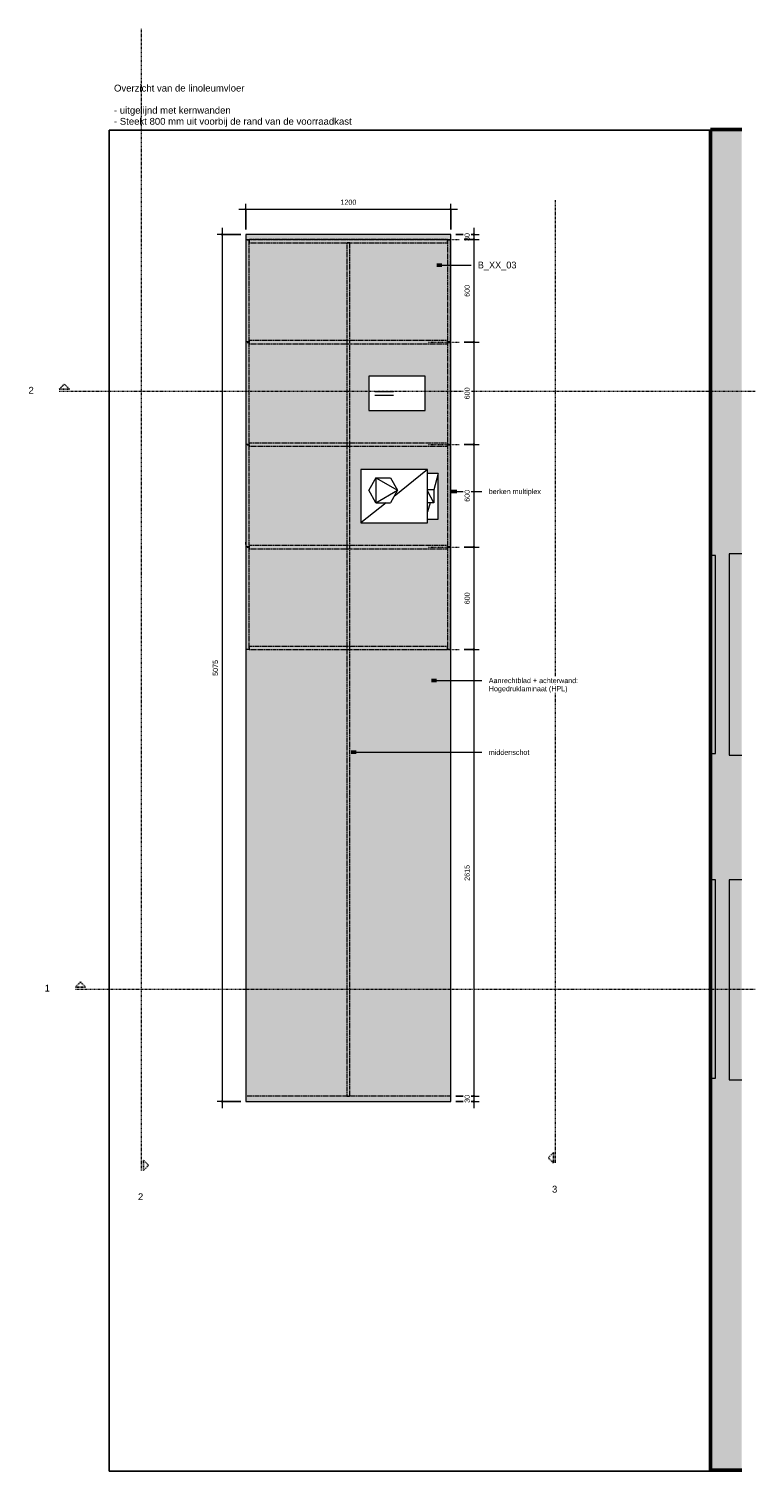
# Model space of a CAD drawing. Header units: millimetres. Extents: x 84717 to 122534, y -9418 to 31956.
# Tile 3 of 5: x 84717 to 88969, y 23513 to 31956. Entities that reach past the tile are written whole.
import ezdxf

# ---------------------------------------------------------------- set-up
doc = ezdxf.new("R2010")
doc.units = ezdxf.units.MM
for name, pattern in [('Dash Dot Dot Small', [7.9375, 3.175, -1.5875, 0, -1.5875, 0, -1.5875]), ('Dash xSmall', [4.7625, 2.38125, -2.38125]), ('Dash_2_', [6.35, 3.175, -3.175]), ('Overhead xxSmall', [2.579688, 1.5875, -0.992188])]:
    doc.linetypes.add(name, pattern=pattern)
for name, color, linetype, lineweight in [('0-1', 7, 'Continuous', 5), ('A----M-', 8, 'Continuous', 5), ('A----M--20', 8, 'Continuous', 5), ('A09-C---1', 135, 'Dash_2_', 13), ('A09-C---2', 215, 'Dash_2_', 25), ('A09-C---3', 8, 'Dash_2_', 5), ('A09-NT--1', 7, 'Continuous', 50), ('A09-NT--2', 130, 'Continuous', 13), ('A09-NT--3', 7, 'Continuous', 13), ('A09-NT--4', 20, 'Continuous', 13), ('A29-----1', 9, 'Continuous', 5), ('A29-----2', 250, 'Continuous', 13), ('A59-----1', 8, 'Continuous', 5), ('A69-----1', 8, 'Continuous', 5), ('A99----', 1, 'Continuous', 5), ('A99-----1', 1, 'Dash xSmall', 5), ('A99-----2', 1, 'Continuous', 13), ('A99-----3', 1, 'Overhead xxSmall', 13), ('A99-----4', 1, 'Continuous', 25), ('A99-----5', 1, 'Dash Dot Dot Small', 5), ('Detail Items-1', 10, 'Continuous', 5), ('Structure 1-1', 7, 'Continuous', 50)]:
    doc.layers.add(name, color=color, linetype=linetype, lineweight=lineweight)
doc.styles.add('Arial', font='arial.ttf', dxfattribs={"height": 40})
doc.styles.add('Arial_1', font='arial.ttf', dxfattribs={"height": 30})
doc.styles.add('SHL-Book-TT_B', font='txt', dxfattribs={"height": 40})
doc.dimstyles.new('TD_Diagonal_1_5_mm', dxfattribs={"dimscale": 304.8, "dimtxt": 30.607782, "dimasz": 0.026247, "dimexe": 0.098425, "dimexo": 0.098425, "dimgap": 0.052493, "dimtad": 1, "dimdec": 0, "dimzin": 0, "dimdsep": 46, "dimtxsty": 'Arial_1', "dimblk1": 'OBLIQUE', "dimblk2": 'OBLIQUE', "dimsah": 1, "dimcen": 0.09, "dimdle": 0.131234, "dimazin": 2, "dimtfac": 1, "dimtdec": 4, "dimtix": 1, "dimtmove": 0, "dimatfit": 3, "dimfxl": 1, "dimtvp": 1, "dimtfill": 1, "dimtolj": 1, "dimtzin": 0, "dimarcsym": 2})

# ---------------------------------------------------------------- blocks, each defined once
blk = doc.blocks.new('HSR-D_ABT_ARCH_Interieur_rvt-1-Pantry Standard B - Plan view')
at = {"layer": 'A29-----1'}
for points in [[(88707.4, 31068.1), (88890.8, 31068.1), (88890.8, 31368.1), (88707.4, 31368.1), (88707.4, 31068.1)], [(88707.5, 23818.1), (88890.8, 23818.1), (88890.8, 31068.1), (88707.4, 31068.1), (88707.5, 23818.1)], [(88707.5, 23518.1), (88890.8, 23518.1), (88890.8, 23818.1), (88707.5, 23818.1)]]:
    blk.add_hatch(color=256, dxfattribs=at).paths.add_polyline_path(points)
at = {"layer": 'A29-----2'}
for p, q in [((88817.5, 28883.9), (88817.5, 27703.9)), ((88890.8, 28883.9), (88817.5, 28883.9)), ((88737.5, 28873.8), (88707.5, 28873.8)), ((88707.5, 28873.8), (88707.5, 27713.8)), ((88737.5, 27713.8), (88737.5, 28873.8)), ((88707.5, 27713.8), (88737.5, 27713.8)), ((88817.5, 27703.9), (88890.8, 27703.9)), ((88737.5, 26973.8), (88707.5, 26973.8)), ((88707.5, 26973.8), (88707.5, 25813.8)), ((88737.5, 25813.8), (88737.5, 26973.8)), ((88817.5, 26973.9), (88817.5, 25803.9)), ((88890.8, 26973.9), (88817.5, 26973.9)), ((88707.5, 25813.8), (88737.5, 25813.8)), ((88817.5, 25803.9), (88890.8, 25803.9))]:
    blk.add_line(p, q, dxfattribs=at)
at = {"layer": 'Structure 1-1'}
for p, q in [((88890.8, 31368.1), (88707.4, 31368.1)), ((88707.4, 31368.1), (88707.4, 31068.1)), ((88707.4, 31068.1), (88707.5, 23818.1)), ((88707.5, 23818.1), (88707.5, 23518.1)), ((88707.5, 23518.1), (88890.8, 23518.1))]:
    blk.add_line(p, q, dxfattribs=at)
blk = doc.blocks.new('Koffiemachine - Koffiemachine-18252382-Pantry Standard B - Plan view')
at = {"layer": 'A69-----1'}
for p, q in [((87050.8, 29376), (86661.4, 29376)), ((86661.4, 29376), (86661.4, 29065.4)), ((86748.9, 29328.8), (86706.7, 29255.7)), ((86748.9, 29328.8), (86833.4, 29328.8)), ((86748.9, 29328.8), (86875.6, 29255.7)), ((86748.9, 29328.8), (86748.9, 29182.5)), ((86833.4, 29328.8), (86875.6, 29255.7)), ((87050.8, 29376), (86854.8, 29219.6)), ((87050.8, 29065.4), (87050.8, 29376)), ((87114.1, 29353.8), (87050.8, 29353.8)), ((87114.1, 29353.8), (87087.1, 29257.9)), ((87114.1, 29086.6), (87114.1, 29353.8)), ((86748.9, 29182.5), (86706.7, 29255.7)), ((86748.9, 29182.5), (86875.6, 29255.7)), ((86875.6, 29255.7), (86833.4, 29182.5)), ((87088.2, 29257.9), (87050.8, 29257.9)), ((87088.2, 29182.2), (87050.8, 29251.2)), ((87088.2, 29257.9), (87088.2, 29182.2)), ((86808.3, 29182.5), (86661.4, 29065.4)), ((86748.9, 29182.5), (86833.4, 29182.5)), ((87088.2, 29182.2), (87050.8, 29182.2)), ((87065.7, 29182.2), (87050.8, 29129.3)), ((86661.4, 29065.4), (87050.8, 29065.4)), ((87050.8, 29086.6), (87114.1, 29086.6))]:
    blk.add_line(p, q, dxfattribs=at)
blk = doc.blocks.new('Watertappunt - Watertappunt-18272390-Pantry Standard B - Plan view')
at = {"layer": 'A59-----1'}
for p, q in [((86707.7, 29922.2), (86707.7, 29722.2)), ((87037.7, 29922.2), (86707.7, 29922.2)), ((87037.7, 29722.2), (87037.7, 29922.2)), ((86837.7, 29832.2), (86757.7, 29832.2)), ((86757.7, 29812.2), (86837.7, 29812.2)), ((86707.7, 29722.2), (87037.7, 29722.2))]:
    blk.add_line(p, q, dxfattribs=at)
at = {"layer": 'A59-----1', "flags": 128}
for points in [[(86757.7, 29832.2), (86757.1, 29832.2), (86756.5, 29832.2), (86755.9, 29832.2), (86755.3, 29832.2), (86754.7, 29832.2), (86754.1, 29832.2), (86753.6, 29832.2), (86753, 29832.2), (86752.4, 29832.2), (86751.9, 29832.2), (86751.3, 29832.2), (86750.8, 29832.2), (86750.2, 29832.2), (86749.7, 29832.2), (86749.2, 29832.2), (86748.7, 29832.2), (86748.3, 29832.2), (86747.8, 29832.2), (86747.4, 29832.2), (86746.9, 29832.2), (86746.5, 29832.2), (86746.1, 29832.2), (86745.8, 29832.2), (86745.4, 29832.2), (86745.1, 29832.2), (86744.8, 29832.2), (86744.5, 29832.2), (86744.2, 29832.2), (86743.9, 29832.2), (86743.7, 29832.2), (86743.5, 29832.2), (86743.3, 29832.2), (86743.2, 29832.2), (86743, 29832.2), (86742.9, 29832.2), (86742.8, 29832.2), (86742.8, 29832.2), (86742.7, 29832.2), (86742.7, 29832.2), (86742.7, 29832.2)], [(86742.7, 29812.2), (86742.7, 29812.2), (86742.7, 29812.2), (86742.8, 29812.2), (86742.9, 29812.2), (86743, 29812.2), (86743.1, 29812.2), (86743.3, 29812.2), (86743.5, 29812.2), (86743.7, 29812.2), (86743.9, 29812.2), (86744.1, 29812.2), (86744.4, 29812.2), (86744.7, 29812.2), (86745, 29812.2), (86745.3, 29812.2), (86745.7, 29812.2), (86746, 29812.2), (86746.4, 29812.2), (86746.8, 29812.2), (86747.2, 29812.2), (86747.7, 29812.2), (86748.1, 29812.2), (86748.6, 29812.2), (86749.1, 29812.2), (86749.6, 29812.2), (86750.1, 29812.2), (86750.6, 29812.2), (86751.2, 29812.2), (86751.7, 29812.2), (86752.3, 29812.2), (86752.8, 29812.2), (86753.4, 29812.2), (86754, 29812.2), (86754.6, 29812.2), (86755.1, 29812.2), (86755.7, 29812.2), (86756.3, 29812.2), (86756.9, 29812.2), (86757.5, 29812.2), (86757.7, 29812.2)], [(86852.7, 29832.2), (86852.7, 29832.2), (86852.7, 29832.2), (86852.6, 29832.2), (86852.5, 29832.2), (86852.4, 29832.2), (86852.3, 29832.2), (86852.1, 29832.2), (86851.9, 29832.2), (86851.7, 29832.2), (86851.5, 29832.2), (86851.3, 29832.2), (86851, 29832.2), (86850.7, 29832.2), (86850.4, 29832.2), (86850.1, 29832.2), (86849.7, 29832.2), (86849.4, 29832.2), (86849, 29832.2), (86848.6, 29832.2), (86848.1, 29832.2), (86847.7, 29832.2), (86847.3, 29832.2), (86846.8, 29832.2), (86846.3, 29832.2), (86845.8, 29832.2), (86845.3, 29832.2), (86844.8, 29832.2), (86844.2, 29832.2), (86843.7, 29832.2), (86843.1, 29832.2), (86842.6, 29832.2), (86842, 29832.2), (86841.4, 29832.2), (86840.8, 29832.2), (86840.2, 29832.2), (86839.7, 29832.2), (86839.1, 29832.2), (86838.5, 29832.2), (86837.9, 29832.2), (86837.7, 29832.2)], [(86837.7, 29812.2), (86838.3, 29812.2), (86838.9, 29812.2), (86839.5, 29812.2), (86840.1, 29812.2), (86840.7, 29812.2), (86841.3, 29812.2), (86841.8, 29812.2), (86842.4, 29812.2), (86843, 29812.2), (86843.5, 29812.2), (86844.1, 29812.2), (86844.6, 29812.2), (86845.2, 29812.2), (86845.7, 29812.2), (86846.2, 29812.2), (86846.7, 29812.2), (86847.1, 29812.2), (86847.6, 29812.2), (86848, 29812.2), (86848.5, 29812.2), (86848.9, 29812.2), (86849.3, 29812.2), (86849.6, 29812.2), (86850, 29812.2), (86850.3, 29812.2), (86850.6, 29812.2), (86850.9, 29812.2), (86851.2, 29812.2), (86851.5, 29812.2), (86851.7, 29812.2), (86851.9, 29812.2), (86852.1, 29812.2), (86852.2, 29812.2), (86852.4, 29812.2), (86852.5, 29812.2), (86852.6, 29812.2), (86852.6, 29812.2), (86852.7, 29812.2), (86852.7, 29812.2), (86852.7, 29812.2)]]:
    blk.add_lwpolyline(points, dxfattribs=at)
blk = doc.blocks.new('Detail View - Detail - Detail Number-13476530-Pantry Standard B - Plan view')
at = {"layer": 'A09-C---2'}
for p, q in [((87787.6, 25377.6), (87757.6, 25347.6)), ((87787.6, 25317.6), (87757.6, 25347.6)), ((87787.6, 25317.6), (87787.6, 25377.6))]:
    blk.add_line(p, q, dxfattribs=at)
blk = doc.blocks.new('DIMBLOCK1-Pantry Standard B - Plan view')
at = {"layer": 'A----M--20'}
for p, q in [((85987.4, 30782.2), (85987.4, 30931.4)), ((87187.4, 30782.2), (87187.4, 30931.4)), ((85947.4, 30901.4), (87227.4, 30901.4)), ((85987.4, 30901.4), (85987.4, 30782.2)), ((87187.4, 30901.4), (87187.4, 30782.2))]:
    blk.add_line(p, q, dxfattribs=at)
at = {"layer": 'A----M--20', "lineweight": 35}
for p, q in [((85987.4, 30901.4), (85991.4, 30905.4)), ((87187.4, 30901.4), (87191.4, 30905.4)), ((85987.4, 30901.4), (85983.4, 30897.4)), ((87187.4, 30901.4), (87183.4, 30897.4))]:
    blk.add_line(p, q, dxfattribs=at)
at = {"layer": 'A----M--20', "color": 0, "insert": (86541.3, 30956.4), "char_height": 30, "width": 110.753, "attachment_point": 1, "line_spacing_factor": 0.941778, "style": 'Arial_1', "bg_fill": 3, "box_fill_scale": 1.25, "bg_fill_color": 256, "bg_fill_true_color": 13158600, "bg_fill_transparency": 0}
blk.add_mtext('1200', dxfattribs=at)
blk = doc.blocks.new('_Oblique')
at = {"color": 0, "linetype": 'ByBlock', "lineweight": -2}
blk.add_line((-0.5, -0.5), (0.5, 0.5), dxfattribs=at)
blk = doc.blocks.new('DIMBLOCK2-Pantry Standard B - Plan view')
at = {"layer": 'A----M--20'}
for p, q in [((85957.4, 30752.2), (85819.2, 30752.2)), ((85849.2, 30792.2), (85849.2, 25637.2)), ((85849.2, 30752.2), (85957.4, 30752.2)), ((85957.4, 25677.2), (85819.2, 25677.2)), ((85849.2, 25677.2), (85957.4, 25677.2))]:
    blk.add_line(p, q, dxfattribs=at)
at = {"layer": 'A----M--20', "lineweight": 35}
for p, q in [((85849.2, 30752.2), (85845.2, 30756.2)), ((85849.2, 30752.2), (85853.2, 30748.2)), ((85849.2, 25677.2), (85845.2, 25681.2)), ((85849.2, 25677.2), (85853.2, 25673.2))]:
    blk.add_line(p, q, dxfattribs=at)
at = {"layer": 'A----M--20', "color": 0, "insert": (85794.2, 28168.5), "char_height": 30, "width": 110.753, "attachment_point": 1, "rotation": 90, "line_spacing_factor": 0.941778, "style": 'Arial_1', "bg_fill": 3, "box_fill_scale": 1.25, "bg_fill_color": 256, "bg_fill_true_color": 13158600, "bg_fill_transparency": 0}
blk.add_mtext('5075', dxfattribs=at)
blk = doc.blocks.new('DIMBLOCK3-Pantry Standard B - Plan view')
at = {"layer": 'A----M--20'}
for p, q in [((87217.4, 30752.2), (87352.8, 30752.2)), ((87322.8, 30752.2), (87217.4, 30752.2)), ((87322.8, 30792.2), (87322.8, 30722.2)), ((87266.1, 30722.2), (87352.8, 30722.2)), ((87322.8, 30722.2), (87266.1, 30722.2))]:
    blk.add_line(p, q, dxfattribs=at)
at = {"layer": 'A----M--20', "lineweight": 35}
for p, q in [((87322.8, 30752.2), (87318.8, 30756.2)), ((87322.8, 30752.2), (87326.8, 30748.2)), ((87322.8, 30722.2), (87318.8, 30726.2)), ((87322.8, 30722.2), (87326.8, 30718.2))]:
    blk.add_line(p, q, dxfattribs=at)
at = {"layer": 'A----M--20', "color": 0, "insert": (87267.8, 30714.1), "char_height": 30, "width": 55.377, "attachment_point": 1, "rotation": 90, "line_spacing_factor": 0.941778, "style": 'Arial_1', "bg_fill": 3, "box_fill_scale": 1.25, "bg_fill_color": 256, "bg_fill_true_color": 13158600, "bg_fill_transparency": 0}
blk.add_mtext('30', dxfattribs=at)
blk = doc.blocks.new('DIMBLOCK4-Pantry Standard B - Plan view')
at = {"layer": 'A----M--20'}
for p, q in [((87266.1, 30722.2), (87352.8, 30722.2)), ((87322.8, 30722.2), (87266.1, 30722.2)), ((87322.8, 30722.2), (87322.8, 30122.2)), ((87266.1, 30122.2), (87352.8, 30122.2)), ((87322.8, 30122.2), (87266.1, 30122.2))]:
    blk.add_line(p, q, dxfattribs=at)
at = {"layer": 'A----M--20', "lineweight": 35}
for p, q in [((87322.8, 30722.2), (87318.8, 30726.2)), ((87322.8, 30722.2), (87326.8, 30718.2)), ((87322.8, 30122.2), (87318.8, 30126.2)), ((87322.8, 30122.2), (87326.8, 30118.2))]:
    blk.add_line(p, q, dxfattribs=at)
at = {"layer": 'A----M--20', "color": 0, "insert": (87267.8, 30387.6), "char_height": 30, "width": 83.065, "attachment_point": 1, "rotation": 90, "line_spacing_factor": 0.941778, "style": 'Arial_1', "bg_fill": 3, "box_fill_scale": 1.25, "bg_fill_color": 256, "bg_fill_true_color": 13158600, "bg_fill_transparency": 0}
blk.add_mtext('600', dxfattribs=at)
blk = doc.blocks.new('DIMBLOCK5-Pantry Standard B - Plan view')
at = {"layer": 'A----M--20'}
for p, q in [((87266.1, 30122.2), (87352.8, 30122.2)), ((87322.8, 30122.2), (87266.1, 30122.2)), ((87322.8, 30122.2), (87322.8, 29522.2)), ((87266.1, 29522.2), (87352.8, 29522.2)), ((87322.8, 29522.2), (87266.1, 29522.2))]:
    blk.add_line(p, q, dxfattribs=at)
at = {"layer": 'A----M--20', "lineweight": 35}
for p, q in [((87322.8, 30122.2), (87318.8, 30126.2)), ((87322.8, 30122.2), (87326.8, 30118.2)), ((87322.8, 29522.2), (87318.8, 29526.2)), ((87322.8, 29522.2), (87326.8, 29518.2))]:
    blk.add_line(p, q, dxfattribs=at)
at = {"layer": 'A----M--20', "color": 0, "insert": (87267.8, 29787.6), "char_height": 30, "width": 83.065, "attachment_point": 1, "rotation": 90, "line_spacing_factor": 0.941778, "style": 'Arial_1', "bg_fill": 3, "box_fill_scale": 1.25, "bg_fill_color": 256, "bg_fill_true_color": 13158600, "bg_fill_transparency": 0}
blk.add_mtext('600', dxfattribs=at)
blk = doc.blocks.new('DIMBLOCK6-Pantry Standard B - Plan view')
at = {"layer": 'A----M--20'}
for p, q in [((87266.1, 29522.2), (87352.8, 29522.2)), ((87322.8, 29522.2), (87266.1, 29522.2)), ((87322.8, 29522.2), (87322.8, 28922.2)), ((87266.1, 28922.2), (87352.8, 28922.2)), ((87322.8, 28922.2), (87266.1, 28922.2))]:
    blk.add_line(p, q, dxfattribs=at)
at = {"layer": 'A----M--20', "lineweight": 35}
for p, q in [((87322.8, 29522.2), (87318.8, 29526.2)), ((87322.8, 29522.2), (87326.8, 29518.2)), ((87322.8, 28922.2), (87318.8, 28926.2)), ((87322.8, 28922.2), (87326.8, 28918.2))]:
    blk.add_line(p, q, dxfattribs=at)
at = {"layer": 'A----M--20', "color": 0, "insert": (87267.8, 29187.6), "char_height": 30, "width": 83.065, "attachment_point": 1, "rotation": 90, "line_spacing_factor": 0.941778, "style": 'Arial_1', "bg_fill": 3, "box_fill_scale": 1.25, "bg_fill_color": 256, "bg_fill_true_color": 13158600, "bg_fill_transparency": 0}
blk.add_mtext('600', dxfattribs=at)
blk = doc.blocks.new('DIMBLOCK7-Pantry Standard B - Plan view')
at = {"layer": 'A----M--20'}
for p, q in [((87266.1, 28922.2), (87352.8, 28922.2)), ((87322.8, 28922.2), (87266.1, 28922.2)), ((87322.8, 28922.2), (87322.8, 28322.2)), ((87266.1, 28322.2), (87352.8, 28322.2)), ((87322.8, 28322.2), (87266.1, 28322.2))]:
    blk.add_line(p, q, dxfattribs=at)
at = {"layer": 'A----M--20', "lineweight": 35}
for p, q in [((87322.8, 28922.2), (87318.8, 28926.2)), ((87322.8, 28922.2), (87326.8, 28918.2)), ((87322.8, 28322.2), (87318.8, 28326.2)), ((87322.8, 28322.2), (87326.8, 28318.2))]:
    blk.add_line(p, q, dxfattribs=at)
at = {"layer": 'A----M--20', "color": 0, "insert": (87267.8, 28587.6), "char_height": 30, "width": 83.065, "attachment_point": 1, "rotation": 90, "line_spacing_factor": 0.941778, "style": 'Arial_1', "bg_fill": 3, "box_fill_scale": 1.25, "bg_fill_color": 256, "bg_fill_true_color": 13158600, "bg_fill_transparency": 0}
blk.add_mtext('600', dxfattribs=at)
blk = doc.blocks.new('DIMBLOCK8-Pantry Standard B - Plan view')
at = {"layer": 'A----M--20'}
for p, q in [((87266.1, 28322.2), (87352.8, 28322.2)), ((87322.8, 28322.2), (87266.1, 28322.2)), ((87322.8, 28322.2), (87322.8, 25707.2)), ((87217.4, 25707.2), (87352.8, 25707.2)), ((87322.8, 25707.2), (87217.4, 25707.2))]:
    blk.add_line(p, q, dxfattribs=at)
at = {"layer": 'A----M--20', "lineweight": 35}
for p, q in [((87322.8, 28322.2), (87318.8, 28326.2)), ((87322.8, 28322.2), (87326.8, 28318.2)), ((87322.8, 25707.2), (87318.8, 25711.2)), ((87322.8, 25707.2), (87326.8, 25703.2))]:
    blk.add_line(p, q, dxfattribs=at)
at = {"layer": 'A----M--20', "color": 0, "insert": (87267.8, 26968.5), "char_height": 30, "width": 110.753, "attachment_point": 1, "rotation": 90, "line_spacing_factor": 0.941778, "style": 'Arial_1', "bg_fill": 3, "box_fill_scale": 1.25, "bg_fill_color": 256, "bg_fill_true_color": 13158600, "bg_fill_transparency": 0}
blk.add_mtext('2615', dxfattribs=at)
blk = doc.blocks.new('DIMBLOCK9-Pantry Standard B - Plan view')
at = {"layer": 'A----M--20'}
for p, q in [((87217.4, 25707.2), (87352.8, 25707.2)), ((87322.8, 25707.2), (87217.4, 25707.2)), ((87217.4, 25677.2), (87352.8, 25677.2)), ((87322.8, 25677.2), (87217.4, 25677.2)), ((87322.8, 25707.2), (87322.8, 25637.2))]:
    blk.add_line(p, q, dxfattribs=at)
at = {"layer": 'A----M--20', "lineweight": 35}
for p, q in [((87322.8, 25707.2), (87318.8, 25711.2)), ((87322.8, 25677.2), (87318.8, 25681.2)), ((87322.8, 25707.2), (87326.8, 25703.2)), ((87322.8, 25677.2), (87326.8, 25673.2))]:
    blk.add_line(p, q, dxfattribs=at)
at = {"layer": 'A----M--20', "color": 0, "insert": (87267.8, 25669.1), "char_height": 30, "width": 55.377, "attachment_point": 1, "rotation": 90, "line_spacing_factor": 0.941778, "style": 'Arial_1', "bg_fill": 3, "box_fill_scale": 1.25, "bg_fill_color": 256, "bg_fill_true_color": 13158600, "bg_fill_transparency": 0}
blk.add_mtext('30', dxfattribs=at)

msp = doc.modelspace()

# ---------------------------------------------------------------- hatches: boundary and pattern name
at = {"layer": 'Detail Items-1'}
msp.add_hatch(color=256, dxfattribs=at).paths.add_polyline_path([(87187.4, 30722.2), (87187.4, 30722.2), (87187.4, 30752.2), (85987.4, 30752.2), (85987.4, 30722.2), (87168.4, 30722.2)])
h = msp.add_hatch(color=256, dxfattribs=at)
h.paths.add_polyline_path([(85987.4, 25677.2), (87187.4, 25677.2), (87187.4, 30722.2), (85987.4, 30722.2), (85987.4, 25707.2)])
h.paths.add_polyline_path([(86937.7, 29065.4), (86661.4, 29065.4), (86661.4, 29376), (87050.8, 29376), (87050.8, 29353.8), (87114.1, 29353.8), (87114.1, 29086.6), (87050.8, 29086.6), (87050.8, 29065.4)])
h.paths.add_polyline_path([(87037.7, 29722.2), (86707.7, 29722.2), (86707.7, 29922.2), (87037.7, 29922.2)])

# ---------------------------------------------------------------- linework, layer by layer
at = {"layer": 'A09-C---1'}
for p, q in [((85376.3, 25273.7), (85376.3, 31956.4)), ((87799.7, 25317.6), (87799.7, 30953.6)), ((84895.4, 29834.6), (88968.8, 29834.6)), ((84989.8, 26334.6), (88968.8, 26334.6))]:
    msp.add_line(p, q, dxfattribs=at)
at = {"layer": 'A09-NT--1'}
for p, q in [((87104.9, 30573.8), (87134.9, 30573.8)), ((87192.2, 29247.8), (87222.2, 29247.8)), ((87073.4, 28141.1), (87103.4, 28141.1)), ((86603.7, 27721.1), (86633.7, 27721.1))]:
    msp.add_line(p, q, dxfattribs=at)
at = {"layer": 'A09-NT--2'}
for p, q in [((87104.9, 30573.8), (87305.5, 30573.8)), ((87192.2, 29247.8), (87369.6, 29247.8)), ((87073.4, 28141.1), (87369.6, 28141.1))]:
    msp.add_line(p, q, dxfattribs=at)
at = {"layer": 'A99----'}
for p, q in [((87187.4, 30752.2), (85987.4, 30752.2)), ((85987.4, 30752.2), (85987.4, 25677.2)), ((87187.4, 25677.2), (87187.4, 30752.2)), ((85987.4, 25677.2), (87187.4, 25677.2))]:
    msp.add_line(p, q, dxfattribs=at)
at = {"layer": 'A99-----1'}
for p, q in [((85987.4, 30752.2), (85987.4, 30722.2)), ((87187.4, 30752.2), (85987.4, 30752.2)), ((87187.4, 30722.2), (87187.4, 30752.2)), ((85987.4, 30722.2), (87187.4, 30722.2)), ((85988.4, 30719.2), (85988.4, 30125.2)), ((86006.4, 30719.2), (85988.4, 30719.2)), ((86006.4, 30722.2), (86006.4, 30704.2)), ((87168.4, 30722.2), (86006.4, 30722.2)), ((86006.4, 30125.2), (86006.4, 30719.2)), ((86006.4, 30704.2), (87168.4, 30704.2)), ((86596.4, 30704.2), (86578.4, 30704.2)), ((86578.4, 30704.2), (86578.4, 25707.2)), ((86596.4, 25707.2), (86596.4, 30704.2)), ((87168.4, 30704.2), (87168.4, 30722.2)), ((87186.4, 30719.2), (87168.4, 30719.2)), ((87168.4, 30719.2), (87168.4, 30125.2)), ((87186.4, 30125.2), (87186.4, 30719.2)), ((85988.4, 30125.2), (86006.4, 30125.2)), ((85988.4, 30119.2), (85988.4, 29525.2)), ((86006.4, 30119.2), (85988.4, 30119.2)), ((86006.4, 30131.2), (86006.4, 30113.2)), ((87168.4, 30131.2), (86006.4, 30131.2)), ((86006.4, 29525.2), (86006.4, 30119.2)), ((86006.4, 30113.2), (87168.4, 30113.2)), ((87168.4, 30113.2), (87168.4, 30131.2)), ((87168.4, 30125.2), (87186.4, 30125.2)), ((87186.4, 30119.2), (87168.4, 30119.2)), ((87168.4, 30119.2), (87168.4, 29525.2)), ((87186.4, 29525.2), (87186.4, 30119.2)), ((85988.4, 29525.2), (86006.4, 29525.2)), ((85988.4, 29519.2), (85988.4, 28925.2)), ((86006.4, 29519.2), (85988.4, 29519.2)), ((86006.4, 29531.2), (86006.4, 29513.2)), ((87168.4, 29531.2), (86006.4, 29531.2)), ((86006.4, 28925.2), (86006.4, 29519.2)), ((86006.4, 29513.2), (87168.4, 29513.2)), ((87168.4, 29513.2), (87168.4, 29531.2)), ((87168.4, 29525.2), (87186.4, 29525.2)), ((87186.4, 29519.2), (87168.4, 29519.2)), ((87168.4, 29519.2), (87168.4, 28925.2)), ((87186.4, 28925.2), (87186.4, 29519.2)), ((85988.4, 28925.2), (86006.4, 28925.2)), ((85988.4, 28919.2), (85988.4, 28325.2)), ((86006.4, 28919.2), (85988.4, 28919.2)), ((86006.4, 28931.2), (86006.4, 28913.2)), ((87168.4, 28931.2), (86006.4, 28931.2)), ((86006.4, 28325.2), (86006.4, 28919.2)), ((86006.4, 28913.2), (87168.4, 28913.2)), ((87168.4, 28913.2), (87168.4, 28931.2)), ((87168.4, 28925.2), (87186.4, 28925.2)), ((87186.4, 28919.2), (87168.4, 28919.2)), ((87168.4, 28919.2), (87168.4, 28325.2)), ((87186.4, 28325.2), (87186.4, 28919.2)), ((85988.4, 28325.2), (86006.4, 28325.2)), ((86006.4, 28340.2), (86006.4, 28322.2)), ((87168.4, 28340.2), (86006.4, 28340.2)), ((86006.4, 28322.2), (87168.4, 28322.2)), ((87168.4, 28322.2), (87168.4, 28340.2)), ((87168.4, 28325.2), (87186.4, 28325.2)), ((85987.4, 25707.2), (85987.4, 25677.2)), ((87187.4, 25707.2), (85987.4, 25707.2)), ((85987.4, 25677.2), (87187.4, 25677.2)), ((86578.4, 25707.2), (86596.4, 25707.2)), ((87187.4, 25677.2), (87187.4, 25707.2))]:
    msp.add_line(p, q, dxfattribs=at)
at = {"layer": 'A99-----2'}
msp.add_line((85987.7, 28936.9), (85987.7, 28952.2), dxfattribs=at)
at = {"layer": 'A99-----3'}
msp.add_line((87172.8, 30752.4), (87157.8, 30752.4), dxfattribs=at)
at = {"layer": 'A99-----4'}
for p, q in [((88707.4, 31362.9), (85187.4, 31362.9)), ((85187.4, 31362.9), (85187.4, 23512.9)), ((88707.5, 23512.9), (85187.4, 23512.9))]:
    msp.add_line(p, q, dxfattribs=at)
at = {"layer": 'A99-----5'}
for p, q in [((87056.1, 30722.2), (87236.1, 30722.2)), ((87056.1, 30122.2), (87236.1, 30122.2)), ((87056.1, 29522.2), (87236.1, 29522.2)), ((87056.1, 28922.2), (87236.1, 28922.2)), ((87056.1, 28322.2), (87236.1, 28322.2))]:
    msp.add_line(p, q, dxfattribs=at)

# ---------------------------------------------------------------- block references
at = {"layer": '0-1'}
msp.add_blockref('HSR-D_ABT_ARCH_Interieur_rvt-1-Pantry Standard B - Plan view', (0, 0), dxfattribs=at)
at = {"layer": 'A09-C---2'}
for p, rotation in [((59577.7, 117634.3), 269.9999999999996), ((59672.1, 114134.3), 270.0000000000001)]:
    msp.add_blockref('Detail View - Detail - Detail Number-13476530-Pantry Standard B - Plan view', p, dxfattribs=dict(at, rotation=rotation))
at = {"layer": 'A09-C---2', "extrusion": (0, 0, -1)}
msp.add_blockref('Detail View - Detail - Detail Number-13476530-Pantry Standard B - Plan view', (-173176, -44), dxfattribs=at)
at = {"layer": 'A09-C---2'}
msp.add_blockref('Detail View - Detail - Detail Number-13476530-Pantry Standard B - Plan view', (0, 0), dxfattribs=at)
at = {"layer": 'A59-----1'}
msp.add_blockref('Watertappunt - Watertappunt-18272390-Pantry Standard B - Plan view', (0, 0), dxfattribs=at)
at = {"layer": 'A69-----1'}
msp.add_blockref('Koffiemachine - Koffiemachine-18252382-Pantry Standard B - Plan view', (0, 0), dxfattribs=at)

# ---------------------------------------------------------------- texts
at = {"layer": 'A09-C---3', "char_height": 40, "width": 38.481, "attachment_point": 1, "style": 'Arial'}
for s, insert in [('2', (84715.1, 29860.4)), ('1', (84809.5, 26360.4)), ('3', (87779.5, 25183.4)), ('2', (85356, 25139.4))]:
    msp.add_mtext(s, dxfattribs=dict(at, insert=insert))
at = {"layer": 'A09-NT--3', "insert": (87345.5, 30593.8), "char_height": 40, "width": 298.228, "attachment_point": 1, "style": 'SHL-Book-TT_B'}
msp.add_mtext('B_XX_03', dxfattribs=at)
at = {"layer": 'A09-NT--3', "char_height": 30, "attachment_point": 1, "style": 'Arial_1', "bg_fill": 3, "box_fill_scale": 1.25, "bg_fill_color": 256, "bg_fill_true_color": 13158600, "bg_fill_transparency": 0}
for s, insert, width in [('berken multiplex', (87409.6, 29262.8), 365.569), ('middenschot', (87409.6, 27736.1), 287.004)]:
    msp.add_mtext(s, dxfattribs=dict(at, insert=insert, width=width))
at = {"layer": 'A09-NT--4', "char_height": 40, "attachment_point": 1, "style": 'Arial'}
for s, insert, width in [('Overzicht van de linoleumvloer', (85215.7, 31629.4), 954.008), ('- uitgelijnd met kernwanden', (85215.7, 31499.8), 844.979), ('- Steekt 800 mm uit voorbij de rand van de voorraadkast', (85215.7, 31435), 1731.645)]:
    msp.add_mtext(s, dxfattribs=dict(at, insert=insert, width=width))

# ---------------------------------------------------------------- next in the draw order: texts
at = {"layer": 'A09-NT--3', "insert": (87409.6, 28156.1), "char_height": 30, "width": 646.16, "attachment_point": 1, "style": 'Arial_1', "bg_fill": 3, "box_fill_scale": 1.25, "bg_fill_color": 256, "bg_fill_true_color": 13158600, "bg_fill_transparency": 0}
msp.add_mtext('Aanrechtblad + achterwand: ', dxfattribs=at)

# ---------------------------------------------------------------- next in the draw order: dimensions: what is measured, and where the dimension line sits
at = {"layer": 'A----M-'}
dim = msp.add_linear_dim(base=(87187.4, 30901.4), p1=(85987.4, 30752.2), p2=(87187.4, 30752.2), angle=0, dimstyle='TD_Diagonal_1_5_mm', override={"dimpost": '<>', "dimfxl": 1200}, dxfattribs=at)
dim.commit()
dim.dimension.update_dxf_attribs({"geometry": 'DIMBLOCK1-Pantry Standard B - Plan view', "text_midpoint": (86587.4, 30932.7)})

# ---------------------------------------------------------------- next in the draw order: texts
at = {"layer": 'A09-NT--3', "insert": (87409.6, 28108.5), "char_height": 30, "width": 557.974, "attachment_point": 1, "style": 'Arial_1', "bg_fill": 3, "box_fill_scale": 1.25, "bg_fill_color": 256, "bg_fill_true_color": 13158600, "bg_fill_transparency": 0}
msp.add_mtext('Hogedruklaminaat (HPL)', dxfattribs=at)

# ---------------------------------------------------------------- next in the draw order: dimensions: what is measured, and where the dimension line sits
at = {"layer": 'A----M-'}
for base, p1, p2, override, picture, middle in [((85849.2, 25677.2), (85987.4, 30752.2), (85987.4, 25677.2), {"dimpost": '<>', "dimfxl": 5075}, 'DIMBLOCK2-Pantry Standard B - Plan view', (85817.9, 28214.7)), ((87322.8, 30722.2), (87187.4, 30752.2), (87236.1, 30722.2), {"dimpost": '<>', "dimfxl": 57.220859}, 'DIMBLOCK3-Pantry Standard B - Plan view', (87291.4, 30737.2))]:
    dim = msp.add_linear_dim(base=base, p1=p1, p2=p2, angle=90, dimstyle='TD_Diagonal_1_5_mm', override=override, dxfattribs=at)
    dim.commit()
    dim.dimension.update_dxf_attribs({"geometry": picture, "text_midpoint": middle})

# ---------------------------------------------------------------- next in the draw order: dimensions: what is measured, and where the dimension line sits
dim = msp.add_linear_dim(base=(87322.8, 30122.2), p1=(87236.1, 30722.2), p2=(87236.1, 30122.2), angle=90, dimstyle='TD_Diagonal_1_5_mm', override={"dimpost": '<>', "dimfxl": 600}, dxfattribs=at)
dim.commit()
dim.dimension.update_dxf_attribs({"geometry": 'DIMBLOCK4-Pantry Standard B - Plan view', "text_midpoint": (87291.5, 30422.2)})

# ---------------------------------------------------------------- next in the draw order: dimensions: what is measured, and where the dimension line sits
dim = msp.add_linear_dim(base=(87322.8, 29522.2), p1=(87236.1, 30122.2), p2=(87236.1, 29522.2), angle=90, dimstyle='TD_Diagonal_1_5_mm', override={"dimpost": '<>', "dimfxl": 600}, dxfattribs=at)
dim.commit()
dim.dimension.update_dxf_attribs({"geometry": 'DIMBLOCK5-Pantry Standard B - Plan view', "text_midpoint": (87291.5, 29822.2)})

# ---------------------------------------------------------------- next in the draw order: dimensions: what is measured, and where the dimension line sits
dim = msp.add_linear_dim(base=(87322.8, 28922.2), p1=(87236.1, 29522.2), p2=(87236.1, 28922.2), angle=90, dimstyle='TD_Diagonal_1_5_mm', override={"dimpost": '<>', "dimfxl": 600}, dxfattribs=at)
dim.commit()
dim.dimension.update_dxf_attribs({"geometry": 'DIMBLOCK6-Pantry Standard B - Plan view', "text_midpoint": (87291.5, 29222.2)})

# ---------------------------------------------------------------- next in the draw order: dimensions: what is measured, and where the dimension line sits
dim = msp.add_linear_dim(base=(87322.8, 28322.2), p1=(87236.1, 28922.2), p2=(87236.1, 28322.2), angle=90, dimstyle='TD_Diagonal_1_5_mm', override={"dimpost": '<>', "dimfxl": 600}, dxfattribs=at)
dim.commit()
dim.dimension.update_dxf_attribs({"geometry": 'DIMBLOCK7-Pantry Standard B - Plan view', "text_midpoint": (87291.5, 28622.2)})

# ---------------------------------------------------------------- next in the draw order: dimensions: what is measured, and where the dimension line sits
dim = msp.add_linear_dim(base=(87322.8, 25707.2), p1=(87236.1, 28322.2), p2=(87187.4, 25707.2), angle=90, dimstyle='TD_Diagonal_1_5_mm', override={"dimpost": '<>', "dimfxl": 2615.453888}, dxfattribs=at)
dim.commit()
dim.dimension.update_dxf_attribs({"geometry": 'DIMBLOCK8-Pantry Standard B - Plan view', "text_midpoint": (87291.5, 27014.7)})

# ---------------------------------------------------------------- next in the draw order: linework, layer by layer
at = {"layer": 'A09-NT--2'}
msp.add_line((86603.7, 27721.1), (87369.6, 27721.1), dxfattribs=at)

# ---------------------------------------------------------------- next in the draw order: dimensions: what is measured, and where the dimension line sits
at = {"layer": 'A----M-'}
dim = msp.add_linear_dim(base=(87322.8, 25677.2), p1=(87187.4, 25707.2), p2=(87187.4, 25677.2), angle=90, dimstyle='TD_Diagonal_1_5_mm', override={"dimpost": '<>', "dimfxl": 30}, dxfattribs=at)
dim.commit()
dim.dimension.update_dxf_attribs({"geometry": 'DIMBLOCK9-Pantry Standard B - Plan view', "text_midpoint": (87291.4, 25692.2)})

doc.saveas('drawing.dxf')
